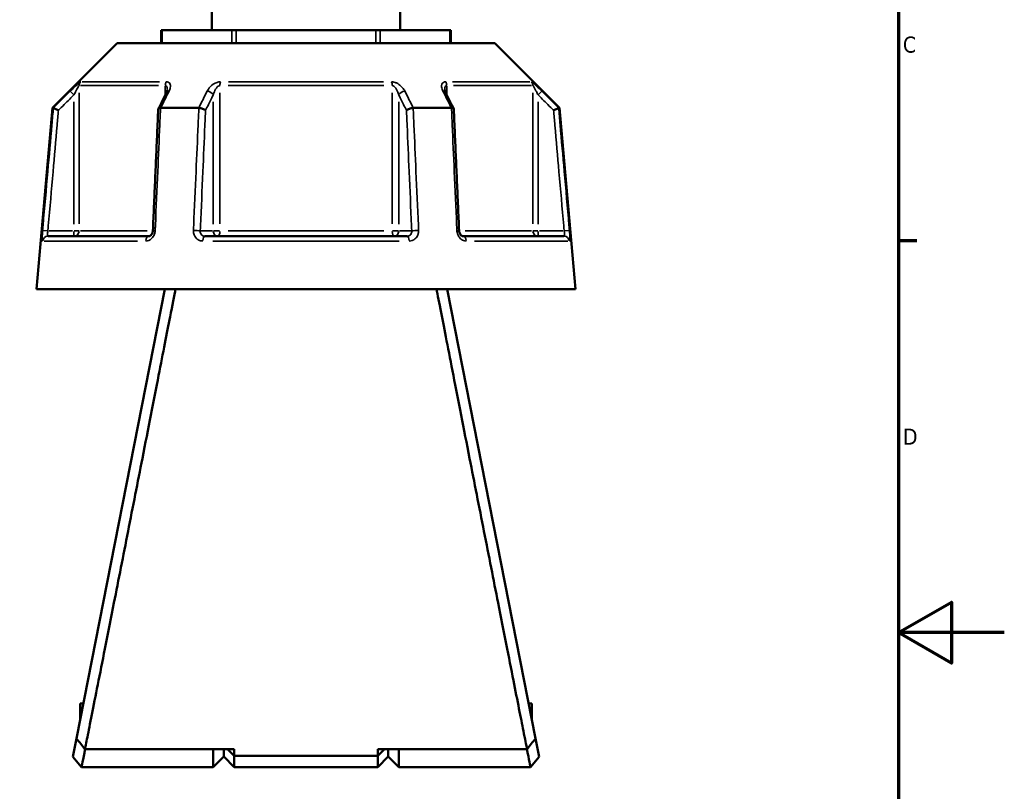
# Model space of a CAD drawing. Header units: millimetres. Extents: x 0 to 926, y 0 to 950.
# Tile 9 of 16: x 655 to 841, y 267 to 413. Entities that reach past the tile are written whole.
import ezdxf

# ---------------------------------------------------------------- set-up
doc = ezdxf.new("R2010")
doc.units = ezdxf.units.MM
for name, color, linetype, lineweight in [('Border (ANSI)', 7, 'Continuous', 70), ('Visible (ANSI)', 7, 'Continuous', 50), ('Visible Narrow (ANSI)', 7, 'Continuous', 35)]:
    doc.layers.add(name, color=color, linetype=linetype, lineweight=lineweight)
doc.styles.add('Note Text (ANSI)', font='tahoma.ttf')

# ---------------------------------------------------------------- blocks, each defined once
blk = doc.blocks.new('Borders Default Border')
at = {"layer": 'Border (ANSI)'}
blk.add_line((821, 371.25), (824.45, 371.25), dxfattribs=at)
at = {"layer": 'Border (ANSI)', "flags": 128}
for points in [[(20, 20), (20, 574), (821, 574), (821, 20), (20, 20)], [(841, 297), (821, 297), (831, 302.77), (831, 291.23), (821, 297)]]:
    blk.add_lwpolyline(points, dxfattribs=at)
at = {"layer": 'Border (ANSI)', "char_height": 3.05, "attachment_point": 7, "style": 'Note Text (ANSI)'}
for s, insert in [('C', (821.8, 406.8)), ('D', (821.81, 332.6))]:
    blk.add_mtext(s, dxfattribs=dict(at, insert=insert))

msp = doc.modelspace()

# ---------------------------------------------------------------- linework, layer by layer
at = {"layer": 'Visible (ANSI)'}
for p, q in [((690.982, 421.859), (690.982, 411.089)), ((726.682, 421.859), (726.682, 411.089)), ((681.447, 411.089), (681.581, 411.089)), ((681.447, 411.089), (681.447, 408.639)), ((681.581, 411.089), (694.774, 411.089)), ((694.774, 411.089), (695.64, 411.089)), ((695.64, 411.089), (722.025, 411.089)), ((722.025, 411.089), (722.891, 411.089)), ((722.891, 411.089), (736.084, 411.089)), ((736.084, 411.089), (736.218, 411.089)), ((736.218, 408.639), (736.218, 411.089)), ((673.083, 408.639), (660.833, 396.389)), ((673.083, 408.639), (744.581, 408.639)), ((744.581, 408.639), (756.831, 396.389)), ((660.833, 396.389), (657.832, 362.089)), ((660.833, 396.389), (661.014, 396.389)), ((681.319, 396.389), (688.527, 396.389)), ((729.138, 396.389), (736.345, 396.389)), ((756.651, 396.389), (756.831, 396.389)), ((756.831, 396.389), (759.832, 362.089)), ((660.003, 372.089), (679.135, 372.089)), ((689.7, 372.089), (727.964, 372.089)), ((738.53, 372.089), (757.662, 372.089)), ((657.832, 362.089), (759.832, 362.089)), ((682.132, 362.089), (665.397, 276.959)), ((752.268, 276.959), (735.532, 362.089)), ((666.112, 283.564), (666.112, 280.599)), ((666.695, 283.564), (666.112, 283.564)), ((751.552, 283.564), (750.969, 283.564)), ((751.552, 280.599), (751.552, 283.564)), ((665.397, 276.959), (664.718, 273.507)), ((752.946, 273.507), (752.268, 276.959)), ((695.257, 274.906), (666.996, 274.906)), ((691.257, 271.544), (691.257, 274.906)), ((693.257, 274.906), (693.257, 273.544)), ((693.257, 273.544), (693.257, 274.906)), ((693.98, 274.906), (695.257, 273.688)), ((695.257, 274.906), (695.257, 273.688)), ((750.669, 274.906), (722.407, 274.906)), ((723.685, 274.906), (722.407, 273.688)), ((722.407, 273.688), (722.407, 274.906)), ((724.407, 273.544), (724.407, 274.906)), ((724.407, 274.906), (724.407, 273.544)), ((726.407, 274.906), (726.407, 271.544)), ((666.332, 271.544), (664.718, 273.507)), ((693.257, 273.544), (691.257, 271.544)), ((693.257, 273.544), (695.257, 271.544)), ((695.257, 273.688), (695.257, 271.544)), ((722.407, 273.688), (695.257, 273.688)), ((722.407, 271.544), (722.407, 273.688)), ((724.407, 273.544), (722.407, 271.544)), ((724.407, 273.544), (726.407, 271.544)), ((752.946, 273.507), (751.332, 271.544)), ((691.257, 271.544), (666.332, 271.544)), ((722.407, 271.544), (695.257, 271.544)), ((751.332, 271.544), (726.407, 271.544))]:
    msp.add_line(p, q, dxfattribs=at)
for centre, major_axis, ratio, start_param, end_param in [((6639.914, -11147.193), (198.252, -16295.014), 0.5090017, 3.9187165, 3.9189842), ((-5143.568, -10992.865), (196.526, 16077.194), 0.5090436, 5.5058211, 5.5060925)]:
    msp.add_ellipse(centre, major_axis=major_axis, ratio=ratio, start_param=start_param, end_param=end_param, dxfattribs=at)
for points, knots in [([(682.585, 399.824), (682.585, 399.81), (682.584, 399.789), (682.578, 399.739), (682.573, 399.71), (682.557, 399.643), (682.547, 399.606), (682.521, 399.527), (682.505, 399.485), (682.469, 399.397), (682.447, 399.351), (682.424, 399.304)], [0.20265986, 0.20265986, 0.20265986, 0.20265986, 0.23121109, 0.23121109, 0.25976233, 0.25976233, 0.28831356, 0.28831356, 0.3168648, 0.3168648, 0.34541603, 0.34541603, 0.34541603, 0.34541603]), ([(735.241, 399.304), (735.217, 399.351), (735.196, 399.397), (735.159, 399.485), (735.144, 399.527), (735.118, 399.606), (735.107, 399.643), (735.092, 399.71), (735.087, 399.739), (735.08, 399.789), (735.079, 399.81), (735.079, 399.824)], [0, 0, 0, 0, 0.02855139, 0.02855139, 0.05710278, 0.05710278, 0.08565416, 0.08565416, 0.11420555, 0.11420555, 0.14275694, 0.14275694, 0.14275694, 0.14275694]), ([(661.977, 395.94), (661.975, 395.94), (661.974, 395.941), (661.854, 395.997), (661.736, 396.052), (661.515, 396.155), (661.413, 396.203), (661.237, 396.286), (661.163, 396.32), (661.058, 396.369), (661.026, 396.384), (661.016, 396.389)], [-0.15371258, -0.15371258, -0.15371258, -0.15371258, -0.15323729, -0.15323729, -0.11409168, -0.11409168, -0.07545593, -0.07545593, -0.03695789, -0.03695789, 0, 0, 0, 0]), ([(680.863, 396.166), (680.795, 394.63), (680.728, 393.095), (680.593, 390.024), (680.526, 388.488), (680.391, 385.417), (680.323, 383.882), (680.189, 380.811), (680.121, 379.275), (679.986, 376.204), (679.919, 374.669), (679.852, 373.133)], [0.585191, 0.585191, 0.585191, 0.585191, 1.0476138, 1.0476138, 1.5100365, 1.5100365, 1.9724593, 1.9724593, 2.4348821, 2.4348821, 2.8973048, 2.8973048, 2.8973048, 2.8973048]), ([(681.298, 396.389), (681.197, 396.384), (681.11, 396.369), (680.969, 396.32), (680.918, 396.286), (680.873, 396.22), (680.864, 396.194), (680.863, 396.166)], [-0.153595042, -0.153595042, -0.153595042, -0.153595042, -0.116550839, -0.116550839, -0.077962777, -0.077962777, -0.055255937, -0.055255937, -0.055255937, -0.055255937]), ([(689.821, 395.94), (689.82, 395.94), (689.82, 395.941), (689.759, 395.997), (689.68, 396.052), (689.492, 396.155), (689.384, 396.203), (689.151, 396.286), (689.026, 396.32), (688.78, 396.369), (688.662, 396.384), (688.55, 396.389)], [-0.15371258, -0.15371258, -0.15371258, -0.15371258, -0.15323743, -0.15323743, -0.11409174, -0.11409174, -0.0754562, -0.0754562, -0.03695796, -0.03695796, 0, 0, 0, 0]), ([(729.114, 396.389), (729.003, 396.384), (728.884, 396.369), (728.638, 396.32), (728.514, 396.286), (728.28, 396.203), (728.172, 396.155), (727.984, 396.052), (727.905, 395.997), (727.845, 395.941), (727.844, 395.94), (727.843, 395.94)], [-0.15359506, -0.15359506, -0.15359506, -0.15359506, -0.11655085, -0.11655085, -0.07796276, -0.07796276, -0.03923705, -0.03923705, 0, 0, 0.00047625, 0.00047625, 0.00047625, 0.00047625]), ([(736.802, 396.166), (736.801, 396.194), (736.792, 396.22), (736.746, 396.286), (736.695, 396.32), (736.554, 396.369), (736.467, 396.384), (736.366, 396.389)], [-0.098110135, -0.098110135, -0.098110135, -0.098110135, -0.075456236, -0.075456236, -0.036957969, -0.036957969, 0, 0, 0, 0]), ([(737.813, 373.133), (737.746, 374.669), (737.678, 376.204), (737.543, 379.275), (737.476, 380.811), (737.341, 383.882), (737.274, 385.417), (737.139, 388.488), (737.072, 390.024), (736.937, 393.095), (736.869, 394.63), (736.802, 396.166)], [1.2046153, 1.2046153, 1.2046153, 1.2046153, 1.6670381, 1.6670381, 2.1294609, 2.1294609, 2.5918836, 2.5918836, 3.0543064, 3.0543064, 3.5167292, 3.5167292, 3.5167292, 3.5167292]), ([(755.688, 395.94), (755.689, 395.94), (755.691, 395.941), (755.811, 395.997), (755.929, 396.052), (756.149, 396.155), (756.251, 396.203), (756.428, 396.286), (756.501, 396.32), (756.606, 396.369), (756.638, 396.384), (756.649, 396.389)], [-0.0004764, -0.0004764, -0.0004764, -0.0004764, 0, 0, 0.03923697, 0.03923697, 0.07796289, 0.07796289, 0.11655078, 0.11655078, 0.15359492, 0.15359492, 0.15359492, 0.15359492]), ([(679.852, 373.133), (679.847, 373.034), (679.832, 372.934), (679.783, 372.743), (679.749, 372.652), (679.668, 372.487), (679.62, 372.414), (679.519, 372.289), (679.465, 372.238), (679.358, 372.158), (679.306, 372.13), (679.211, 372.095), (679.17, 372.089), (679.135, 372.089)], [0, 0, 0, 0, 0.05067005, 0.05067005, 0.10084685, 0.10084685, 0.1507669, 0.1507669, 0.20138762, 0.20138762, 0.25586434, 0.25586434, 0.31481094, 0.31481094, 0.31481094, 0.31481094]), ([(738.53, 372.089), (738.492, 372.089), (738.448, 372.096), (738.34, 372.139), (738.277, 372.175), (738.158, 372.277), (738.102, 372.338), (738.002, 372.479), (737.957, 372.559), (737.885, 372.733), (737.856, 372.827), (737.824, 372.993), (737.816, 373.063), (737.813, 373.133)], [0, 0, 0, 0, 0.06296271, 0.06296271, 0.12592542, 0.12592542, 0.17893056, 0.17893056, 0.22915943, 0.22915943, 0.27910739, 0.27910739, 0.31481354, 0.31481354, 0.31481354, 0.31481354]), ([(666.996, 274.906), (667.132, 275.595), (667.314, 276.513), (668.031, 280.128), (668.728, 283.652), (670.422, 292.219), (671.414, 297.238), (673.337, 306.99), (674.238, 311.568), (675.148, 316.195), (676.058, 320.822), (676.976, 325.496), (678.413, 332.821), (678.953, 335.574), (679.986, 340.847), (680.479, 343.366), (681.786, 350.05), (682.522, 353.819), (683.54, 359.032), (683.889, 360.821), (684.136, 362.089)], [0.2632913, 0.2632913, 0.2632913, 0.2632913, 0.4409316, 0.4409316, 0.8305694, 0.8305694, 1.2148456, 1.2148456, 1.5205589, 1.5205589, 1.5205589, 1.8262723, 1.8262723, 2.0176398, 2.0176398, 2.2090074, 2.2090074, 2.5609338, 2.5609338, 2.8267036, 2.8267036, 2.8267036, 2.8267036]), ([(733.529, 362.089), (733.745, 360.979), (734.039, 359.472), (735.004, 354.525), (735.798, 350.46), (737.646, 341.011), (738.698, 335.64), (740.688, 325.496), (741.606, 320.822), (742.516, 316.195), (743.426, 311.568), (744.328, 306.99), (745.715, 299.954), (746.231, 297.34), (747.205, 292.409), (747.663, 290.092), (748.856, 284.059), (749.501, 280.799), (750.273, 276.903), (750.504, 275.738), (750.669, 274.906)], [-2.8267036, -2.8267036, -2.8267036, -2.8267036, -2.5942059, -2.5942059, -2.2090074, -2.2090074, -1.8262723, -1.8262723, -1.5205589, -1.5205589, -1.5205589, -1.2148456, -1.2148456, -1.0227075, -1.0227075, -0.8305694, -0.8305694, -0.4777184, -0.4777184, -0.2632913, -0.2632913, -0.2632913, -0.2632913]), ([(666.996, 274.906), (666.729, 275.248), (666.462, 275.59), (665.93, 276.274), (665.663, 276.617), (665.397, 276.959)], [-0.26029679, -0.26029679, -0.26029679, -0.26029679, -0.13020283, -0.13020283, 0, 0, 0, 0]), ([(752.268, 276.959), (752.002, 276.617), (751.735, 276.274), (751.202, 275.59), (750.936, 275.248), (750.669, 274.906)], [-0.26029608, -0.26029608, -0.26029608, -0.26029608, -0.13009062, -0.13009062, 0, 0, 0, 0]), ([(666.332, 271.545), (666.333, 271.546), (666.373, 271.74), (666.545, 272.577), (666.695, 273.307), (666.928, 274.454), (666.973, 274.675), (667.02, 274.906)], [-3.14159265, -3.14159265, -3.14159265, -3.14159265, -2.73865505, -2.73865505, -2.25193377, -2.25193377, -2.1421763, -2.1421763, -2.1421763, -2.1421763]), ([(750.645, 274.906), (750.692, 274.675), (750.737, 274.454), (750.969, 273.307), (751.119, 272.577), (751.292, 271.74), (751.332, 271.546), (751.332, 271.545)], [2.1421763, 2.1421763, 2.1421763, 2.1421763, 2.25193377, 2.25193377, 2.73865505, 2.73865505, 3.14159265, 3.14159265, 3.14159265, 3.14159265])]:
    msp.add_open_spline(points, degree=3, knots=knots, dxfattribs=at)
for points in [[(661.014, 396.389), (661.015, 396.389), (661.015, 396.389), (661.016, 396.389)], [(681.298, 396.389), (681.305, 396.389), (681.312, 396.389), (681.319, 396.389)], [(688.527, 396.389), (688.535, 396.389), (688.542, 396.389), (688.55, 396.389)], [(729.114, 396.389), (729.122, 396.389), (729.13, 396.389), (729.138, 396.389)], [(736.345, 396.389), (736.352, 396.389), (736.359, 396.389), (736.366, 396.389)], [(756.649, 396.389), (756.649, 396.389), (756.65, 396.389), (756.651, 396.389)]]:
    msp.add_open_spline(points, degree=3, dxfattribs=at)
at = {"layer": 'Visible Narrow (ANSI)'}
for p, q in [((681.581, 408.762), (681.581, 410.967)), ((694.774, 410.967), (694.774, 408.762)), ((695.64, 408.762), (695.64, 410.967)), ((722.025, 410.967), (722.025, 408.762)), ((722.891, 408.762), (722.891, 410.967)), ((736.084, 410.967), (736.084, 408.762)), ((666.444, 401.331), (681.09, 401.331)), ((694.187, 401.331), (723.477, 401.331)), ((736.575, 401.331), (751.22, 401.331)), ((664.205, 399.557), (664.851, 398.908)), ((665.894, 374.466), (665.894, 399.248)), ((680.901, 400.624), (666.156, 400.624)), ((682.2, 400.536), (682.2, 398.946)), ((692.527, 374.466), (692.527, 399.248)), ((723.577, 400.624), (694.088, 400.624)), ((725.138, 399.248), (725.138, 374.466)), ((735.465, 398.946), (735.465, 400.536)), ((751.508, 400.624), (736.764, 400.624)), ((751.77, 399.248), (751.77, 374.466)), ((752.814, 398.908), (753.459, 399.557)), ((664.904, 397.567), (664.904, 374.378)), ((691.285, 397.567), (691.285, 374.378)), ((726.38, 374.378), (726.38, 397.567)), ((752.761, 374.378), (752.761, 397.567)), ((659.896, 373.096), (658.986, 373.176)), ((664.657, 373.089), (660.217, 373.089)), ((664.904, 373.011), (664.904, 372.093)), ((665.882, 373.089), (664.975, 373.089)), ((666.129, 373.089), (678.738, 373.089)), ((691.161, 373.089), (688.941, 373.089)), ((692.46, 373.089), (691.323, 373.089)), ((694.088, 373.089), (723.577, 373.089)), ((726.342, 373.089), (725.205, 373.089)), ((728.723, 373.089), (726.503, 373.089)), ((738.927, 373.089), (751.535, 373.089)), ((752.689, 373.089), (751.783, 373.089)), ((752.761, 372.093), (752.761, 373.011)), ((757.448, 373.089), (753.007, 373.089)), ((758.678, 373.176), (757.768, 373.096)), ((676.96, 371.177), (659.303, 371.177)), ((726.489, 371.177), (691.175, 371.177)), ((758.362, 371.177), (740.705, 371.177))]:
    msp.add_line(p, q, dxfattribs=at)
for centre, major_axis, ratio, start_param, end_param in [((666.885, 400.624), (0, -1), 0.9904959, 3.9662607, 4.6731191), ((682.814, 400.624), (0, 1), 0.6143631, 0.8246681, 1.5315264), ((692.903, 400.624), (0, -1), 0.3761328, 3.9662607, 4.6731191), ((724.762, 400.624), (0, 1), 0.3761328, 4.7516589, 5.4585172), ((734.851, 400.624), (0, -1), 0.6143631, 1.6100662, 2.3169246), ((750.78, 400.624), (0, 1), 0.9904959, 4.7516589, 5.4585172), ((683.317, 398.855), (-0.894, 0.449), 0.6136988, 5.5048942, 6.2422226), ((690.419, 398.855), (-0.894, 0.449), 0.6136988, 3.9026286, 5.2571626), ((727.246, 398.855), (-0.894, -0.449), 0.6136988, 4.1676154, 5.5221494), ((734.347, 398.855), (0.894, 0.449), 0.6136988, 0.0409627, 0.7782911), ((664.904, 373.089), (0, -1), 0.9904959, 0.0785398, 1.4922565), ((680.851, 373.089), (-0.999, 0.044), 0.0757423, 5.369153, 6.2350783), ((687.952, 373.089), (0.999, -0.044), 0.0757423, 0.5996329, 1.9382948), ((692.151, 373.089), (0, -1), 0.8660254, 4.7909288, 6.2046455), ((692.151, 373.089), (0, -1), 0.3761328, 0.0785398, 1.4922565), ((725.514, 373.089), (0, -1), 0.3761328, 4.7909288, 6.2046455), ((725.514, 373.089), (0, -1), 0.8660254, 0.0785398, 1.4922565), ((729.713, 373.089), (0.999, 0.044), 0.0757423, 1.2032978, 2.5419597), ((736.814, 373.089), (0.999, 0.044), 0.0757423, 0.048107, 0.9140323), ((752.761, 373.089), (0, -1), 0.9904959, 4.7909288, 6.2046455), ((660.003, 371.089), (0, 1), 0.992287, 0.0741765, 1.4093534), ((679.135, 371.089), (0, 1), 0.6034974, 0.0741765, 1.4093534), ((689.7, 371.089), (0, 1), 0.3887896, 0.0741765, 1.4093534), ((727.964, 371.089), (0, 1), 0.3887896, 4.8738319, 6.2090088), ((738.53, 371.089), (0, 1), 0.6034974, 4.8738319, 6.2090088), ((757.662, 371.089), (0, 1), 0.992287, 4.8738319, 6.2090088)]:
    msp.add_ellipse(centre, major_axis=major_axis, ratio=ratio, start_param=start_param, end_param=end_param, dxfattribs=at)
for points, knots in [([(666.184, 401.331), (666.152, 401.331), (666.079, 401.288), (665.748, 401.038), (665.392, 400.714), (664.758, 400.112), (664.477, 399.838), (664.2, 399.562)], [-0.34541645, -0.34541645, -0.34541645, -0.34541645, -0.27620858, -0.27620858, -0.11734182, -0.11734182, 0, 0, 0, 0]), ([(682.908, 399.562), (683.019, 399.783), (683.099, 400.003), (683.174, 400.385), (683.182, 400.552), (683.141, 400.806), (683.109, 400.902), (683.006, 401.079), (682.931, 401.159), (682.76, 401.263), (682.674, 401.296), (682.514, 401.326), (682.449, 401.331), (682.38, 401.331)], [-0.34541603, -0.34541603, -0.34541603, -0.34541603, -0.25141662, -0.25141662, -0.17445287, -0.17445287, -0.12288915, -0.12288915, -0.06721438, -0.06721438, -0.02585168, -0.02585168, 0, 0, 0, 0]), ([(692.637, 401.331), (692.435, 401.331), (692.221, 401.294), (691.489, 401.059), (691.035, 400.725), (690.453, 400.112), (690.263, 399.838), (690.124, 399.562)], [-0.34541684, -0.34541684, -0.34541684, -0.34541684, -0.28109054, -0.28109054, -0.11734182, -0.11734182, 0, 0, 0, 0]), ([(727.541, 399.562), (727.43, 399.783), (727.285, 400.003), (726.961, 400.386), (726.793, 400.552), (726.474, 400.806), (726.336, 400.902), (726.028, 401.079), (725.856, 401.159), (725.546, 401.263), (725.41, 401.296), (725.192, 401.326), (725.109, 401.331), (725.027, 401.331)], [-0.345416, -0.345416, -0.345416, -0.345416, -0.25131567, -0.25131567, -0.17440412, -0.17440412, -0.12292214, -0.12292214, -0.06721438, -0.06721438, -0.02585168, -0.02585168, 0, 0, 0, 0]), ([(735.285, 401.331), (735.118, 401.331), (734.971, 401.296), (734.552, 401.066), (734.463, 400.729), (734.528, 400.112), (734.618, 399.838), (734.756, 399.562)], [-0.34541683, -0.34541683, -0.34541683, -0.34541683, -0.28278882, -0.28278882, -0.11734182, -0.11734182, 0, 0, 0, 0]), ([(753.465, 399.562), (753.241, 399.785), (753.016, 400.006), (752.617, 400.389), (752.441, 400.554), (752.165, 400.807), (752.059, 400.902), (751.855, 401.079), (751.757, 401.159), (751.618, 401.263), (751.569, 401.296), (751.51, 401.326), (751.492, 401.331), (751.48, 401.331)], [-0.34541583, -0.34541583, -0.34541583, -0.34541583, -0.25081718, -0.25081718, -0.17415567, -0.17415567, -0.12305037, -0.12305037, -0.06721438, -0.06721438, -0.02585168, -0.02585168, 0, 0, 0, 0]), ([(664.2, 399.562), (663.939, 399.302), (663.678, 399.043), (663.417, 398.783), (662.616, 397.985), (661.815, 397.187), (661.014, 396.389)], [-0.97913562, -0.97913562, -0.97913562, -0.97913562, -0.86870447, -0.86870447, -0.86870447, -0.52954924, -0.52954924, -0.52954924, -0.52954924]), ([(661.977, 395.94), (662.691, 396.652), (663.406, 397.364), (664.121, 398.076), (664.382, 398.335), (664.643, 398.595), (664.904, 398.855)], [0.56601548, 0.56601548, 0.56601548, 0.56601548, 0.86870447, 0.86870447, 0.86870447, 0.97913562, 0.97913562, 0.97913562, 0.97913562]), ([(664.904, 398.855), (665.042, 399.131), (665.183, 399.405), (665.5, 400.007), (665.677, 400.331), (665.842, 400.581), (665.878, 400.624), (665.894, 400.624)], [0, 0, 0, 0, 0.11734182, 0.11734182, 0.27620858, 0.27620858, 0.34541645, 0.34541645, 0.34541645, 0.34541645]), ([(681.319, 396.389), (681.719, 397.187), (682.118, 397.985), (682.518, 398.783), (682.648, 399.042), (682.778, 399.302), (682.908, 399.562)], [-1.97914638, -1.97914638, -1.97914638, -1.97914638, -1.64002566, -1.64002566, -1.64002566, -1.52956, -1.52956, -1.52956, -1.52956]), ([(682.2, 400.624), (682.234, 400.624), (682.266, 400.618), (682.344, 400.589), (682.386, 400.556), (682.47, 400.452), (682.507, 400.372), (682.556, 400.195), (682.571, 400.099), (682.583, 399.941), (682.585, 399.883), (682.585, 399.824)], [0, 0, 0, 0, 0.02585168, 0.02585168, 0.06721438, 0.06721438, 0.12288915, 0.12288915, 0.17445287, 0.17445287, 0.20265986, 0.20265986, 0.20265986, 0.20265986]), ([(690.124, 399.562), (689.993, 399.302), (689.862, 399.043), (689.731, 398.783), (689.33, 397.985), (688.928, 397.187), (688.527, 396.389)], [-2.9717419, -2.9717419, -2.9717419, -2.9717419, -2.86130766, -2.86130766, -2.86130766, -2.52215552, -2.52215552, -2.52215552, -2.52215552]), ([(689.821, 395.94), (690.179, 396.652), (690.536, 397.364), (690.893, 398.076), (691.024, 398.335), (691.154, 398.595), (691.285, 398.855)], [2.55862177, 2.55862177, 2.55862177, 2.55862177, 2.86130766, 2.86130766, 2.86130766, 2.9717419, 2.9717419, 2.9717419, 2.9717419]), ([(691.285, 398.855), (691.354, 399.131), (691.449, 399.405), (691.737, 400.018), (691.961, 400.352), (692.322, 400.587), (692.428, 400.624), (692.527, 400.624)], [0, 0, 0, 0, 0.11734182, 0.11734182, 0.28109054, 0.28109054, 0.34541684, 0.34541684, 0.34541684, 0.34541684]), ([(725.138, 400.624), (725.178, 400.624), (725.219, 400.618), (725.326, 400.589), (725.393, 400.556), (725.546, 400.452), (725.631, 400.372), (725.783, 400.195), (725.851, 400.099), (726.009, 399.845), (726.092, 399.679), (726.252, 399.296), (726.324, 399.076), (726.38, 398.855)], [0, 0, 0, 0, 0.02585168, 0.02585168, 0.06721438, 0.06721438, 0.12292214, 0.12292214, 0.17440412, 0.17440412, 0.25131567, 0.25131567, 0.345416, 0.345416, 0.345416, 0.345416]), ([(726.38, 398.855), (726.51, 398.595), (726.641, 398.335), (726.771, 398.076), (727.129, 397.364), (727.486, 396.652), (727.843, 395.94)], [1.52956, 1.52956, 1.52956, 1.52956, 1.63999425, 1.63999425, 1.63999425, 1.94268014, 1.94268014, 1.94268014, 1.94268014]), ([(729.138, 396.389), (728.736, 397.187), (728.335, 397.985), (727.933, 398.783), (727.803, 399.043), (727.672, 399.302), (727.541, 399.562)], [-1.97914638, -1.97914638, -1.97914638, -1.97914638, -1.63999425, -1.63999425, -1.63999425, -1.52956, -1.52956, -1.52956, -1.52956]), ([(734.756, 399.562), (734.886, 399.302), (735.016, 399.043), (735.146, 398.783), (735.546, 397.985), (735.946, 397.187), (736.345, 396.389)], [-3.24885411, -3.24885411, -3.24885411, -3.24885411, -3.13846006, -3.13846006, -3.13846006, -2.79926773, -2.79926773, -2.79926773, -2.79926773]), ([(735.079, 399.825), (735.079, 400.121), (735.129, 400.385), (735.311, 400.589), (735.383, 400.624), (735.465, 400.624)], [0.14275694, 0.14275694, 0.14275694, 0.14275694, 0.28278882, 0.28278882, 0.34541683, 0.34541683, 0.34541683, 0.34541683]), ([(751.77, 400.624), (751.776, 400.624), (751.785, 400.618), (751.814, 400.589), (751.839, 400.556), (751.908, 400.452), (751.956, 400.372), (752.059, 400.195), (752.112, 400.1), (752.249, 399.847), (752.337, 399.682), (752.536, 399.298), (752.649, 399.077), (752.761, 398.855)], [0, 0, 0, 0, 0.02585168, 0.02585168, 0.06721438, 0.06721438, 0.12305037, 0.12305037, 0.17415567, 0.17415567, 0.25081718, 0.25081718, 0.34541583, 0.34541583, 0.34541583, 0.34541583]), ([(752.761, 398.855), (753.021, 398.595), (753.282, 398.336), (753.543, 398.076), (754.258, 397.364), (754.973, 396.652), (755.688, 395.94)], [1.52956, 1.52956, 1.52956, 1.52956, 1.63991954, 1.63991954, 1.63991954, 1.94268014, 1.94268014, 1.94268014, 1.94268014]), ([(756.651, 396.389), (755.85, 397.187), (755.048, 397.985), (754.247, 398.783), (753.986, 399.043), (753.726, 399.302), (753.465, 399.562)], [-1.97914638, -1.97914638, -1.97914638, -1.97914638, -1.63991954, -1.63991954, -1.63991954, -1.52956, -1.52956, -1.52956, -1.52956]), ([(661.016, 396.389), (660.923, 395.328), (660.83, 394.267), (660.478, 390.261), (660.219, 387.317), (659.961, 384.373), (659.661, 380.96), (659.361, 377.548), (659.034, 373.816), (659.006, 373.496), (658.977, 373.177)], [-3.5347812, -3.5347812, -3.5347812, -3.5347812, -3.2152251, -3.2152251, -2.32853, -2.32853, -2.32853, -1.300862, -1.300862, -1.2046153, -1.2046153, -1.2046153, -1.2046153]), ([(659.97, 373.089), (659.998, 373.409), (660.026, 373.729), (660.354, 377.461), (660.654, 380.873), (660.953, 384.285), (661.212, 387.23), (661.47, 390.174), (661.811, 394.059), (661.894, 394.999), (661.977, 395.94)], [1.2046153, 1.2046153, 1.2046153, 1.2046153, 1.300862, 1.300862, 2.32853, 2.32853, 2.32853, 3.2152251, 3.2152251, 3.4984336, 3.4984336, 3.4984336, 3.4984336]), ([(680.282, 373.177), (680.296, 373.496), (680.31, 373.816), (680.473, 377.548), (680.623, 380.96), (680.772, 384.373), (680.901, 387.317), (681.03, 390.261), (681.205, 394.267), (681.252, 395.328), (681.298, 396.389)], [-2.8973048, -2.8973048, -2.8973048, -2.8973048, -2.8010582, -2.8010582, -1.7733902, -1.7733902, -1.7733902, -0.8866951, -0.8866951, -0.5671389, -0.5671389, -0.5671389, -0.5671389]), ([(688.55, 396.389), (688.503, 395.328), (688.457, 394.267), (688.28, 390.261), (688.15, 387.317), (688.021, 384.373), (687.87, 380.96), (687.72, 377.548), (687.556, 373.816), (687.542, 373.496), (687.528, 373.177)], [-3.5347812, -3.5347812, -3.5347812, -3.5347812, -3.2152251, -3.2152251, -2.32853, -2.32853, -2.32853, -1.300862, -1.300862, -1.2046153, -1.2046153, -1.2046153, -1.2046153]), ([(688.818, 373.089), (688.832, 373.409), (688.846, 373.729), (689.01, 377.461), (689.16, 380.873), (689.309, 384.285), (689.439, 387.23), (689.568, 390.174), (689.739, 394.059), (689.78, 394.999), (689.821, 395.94)], [1.2046153, 1.2046153, 1.2046153, 1.2046153, 1.300862, 1.300862, 2.32853, 2.32853, 2.32853, 3.2152251, 3.2152251, 3.4984336, 3.4984336, 3.4984336, 3.4984336]), ([(727.843, 395.94), (727.885, 394.999), (727.926, 394.059), (728.097, 390.174), (728.226, 387.23), (728.355, 384.285), (728.505, 380.873), (728.655, 377.461), (728.819, 373.729), (728.833, 373.409), (728.847, 373.089)], [0.6034865, 0.6034865, 0.6034865, 0.6034865, 0.8866951, 0.8866951, 1.7733902, 1.7733902, 1.7733902, 2.8010582, 2.8010582, 2.8973048, 2.8973048, 2.8973048, 2.8973048]), ([(730.137, 373.177), (730.123, 373.496), (730.109, 373.816), (729.944, 377.548), (729.794, 380.96), (729.644, 384.373), (729.514, 387.317), (729.384, 390.261), (729.208, 394.267), (729.161, 395.328), (729.114, 396.389)], [-2.8973048, -2.8973048, -2.8973048, -2.8973048, -2.8010582, -2.8010582, -1.7733902, -1.7733902, -1.7733902, -0.8866951, -0.8866951, -0.5671389, -0.5671389, -0.5671389, -0.5671389]), ([(736.366, 396.389), (736.413, 395.328), (736.459, 394.267), (736.635, 390.261), (736.764, 387.317), (736.892, 384.373), (737.042, 380.96), (737.191, 377.548), (737.355, 373.816), (737.369, 373.496), (737.383, 373.177)], [-3.5347812, -3.5347812, -3.5347812, -3.5347812, -3.215225, -3.215225, -2.3285299, -2.3285299, -2.3285299, -1.3008619, -1.3008619, -1.2046153, -1.2046153, -1.2046153, -1.2046153]), ([(755.688, 395.94), (755.771, 394.999), (755.853, 394.059), (756.194, 390.174), (756.453, 387.23), (756.711, 384.285), (757.011, 380.873), (757.311, 377.461), (757.638, 373.729), (757.666, 373.409), (757.694, 373.089)], [0.6034865, 0.6034865, 0.6034865, 0.6034865, 0.8866951, 0.8866951, 1.7733902, 1.7733902, 1.7733902, 2.8010583, 2.8010583, 2.8973048, 2.8973048, 2.8973048, 2.8973048]), ([(758.687, 373.177), (758.659, 373.496), (758.631, 373.816), (758.303, 377.548), (758.004, 380.96), (757.704, 384.373), (757.445, 387.317), (757.187, 390.261), (756.835, 394.267), (756.742, 395.328), (756.649, 396.389)], [-2.8973048, -2.8973048, -2.8973048, -2.8973048, -2.8010583, -2.8010583, -1.7733902, -1.7733902, -1.7733902, -0.8866951, -0.8866951, -0.5671389, -0.5671389, -0.5671389, -0.5671389]), ([(658.977, 373.177), (658.936, 372.706), (658.909, 372.235), (658.905, 371.606), (658.918, 371.4), (658.963, 371.213), (658.986, 371.177), (659.015, 371.177)], [-0.31481287, -0.31481287, -0.31481287, -0.31481287, -0.1729885, -0.1729885, -0.06653404, -0.06653404, 0, 0, 0, 0]), ([(660.003, 372.089), (659.976, 372.089), (659.953, 372.108), (659.909, 372.201), (659.897, 372.304), (659.901, 372.619), (659.929, 372.854), (659.97, 373.089)], [0, 0, 0, 0, 0.06653404, 0.06653404, 0.1729885, 0.1729885, 0.31481287, 0.31481287, 0.31481287, 0.31481287]), ([(678.534, 371.177), (678.882, 371.177), (679.24, 371.316), (679.728, 371.736), (679.894, 371.948), (680.115, 372.372), (680.187, 372.574), (680.259, 372.912), (680.276, 373.044), (680.282, 373.177)], [-0.31481094, -0.31481094, -0.31481094, -0.31481094, -0.18655676, -0.18655676, -0.10364264, -0.10364264, -0.03986256, -0.03986256, 0, 0, 0, 0]), ([(687.528, 373.177), (687.515, 372.888), (687.561, 372.598), (687.781, 372.03), (687.974, 371.76), (688.41, 371.408), (688.629, 371.297), (689.009, 371.196), (689.161, 371.177), (689.313, 371.177)], [-0.31481397, -0.31481397, -0.31481397, -0.31481397, -0.2278058, -0.2278058, -0.12655878, -0.12655878, -0.04867645, -0.04867645, 0, 0, 0, 0]), ([(689.7, 372.089), (689.621, 372.089), (689.542, 372.099), (689.346, 372.15), (689.235, 372.205), (689.017, 372.381), (688.923, 372.516), (688.823, 372.8), (688.805, 372.945), (688.818, 373.089)], [0, 0, 0, 0, 0.04867645, 0.04867645, 0.12655878, 0.12655878, 0.2278058, 0.2278058, 0.31481397, 0.31481397, 0.31481397, 0.31481397]), ([(728.847, 373.089), (728.852, 373.023), (728.852, 372.957), (728.835, 372.788), (728.808, 372.688), (728.711, 372.475), (728.631, 372.37), (728.376, 372.16), (728.175, 372.089), (727.964, 372.089)], [0, 0, 0, 0, 0.03982627, 0.03982627, 0.1035483, 0.1035483, 0.18638694, 0.18638694, 0.31481104, 0.31481104, 0.31481104, 0.31481104]), ([(728.351, 371.177), (728.754, 371.177), (729.148, 371.317), (729.657, 371.737), (729.822, 371.949), (730.027, 372.373), (730.088, 372.574), (730.136, 372.912), (730.143, 373.044), (730.137, 373.177)], [-0.31481104, -0.31481104, -0.31481104, -0.31481104, -0.18638694, -0.18638694, -0.1035483, -0.1035483, -0.03982627, -0.03982627, 0, 0, 0, 0]), ([(737.383, 373.177), (737.387, 373.07), (737.399, 372.964), (737.492, 372.447), (737.677, 372.055), (738.138, 371.532), (738.382, 371.361), (738.801, 371.207), (738.967, 371.177), (739.131, 371.177)], [-0.31481354, -0.31481354, -0.31481354, -0.31481354, -0.28284699, -0.28284699, -0.15713721, -0.15713721, -0.06043739, -0.06043739, 0, 0, 0, 0]), ([(757.694, 373.089), (757.706, 373.024), (757.716, 372.958), (757.74, 372.79), (757.751, 372.69), (757.767, 372.479), (757.769, 372.373), (757.752, 372.184), (757.727, 372.116), (757.68, 372.092), (757.671, 372.089), (757.662, 372.089)], [0, 0, 0, 0, 0.03957477, 0.03957477, 0.1028944, 0.1028944, 0.18520991, 0.18520991, 0.29222008, 0.29222008, 0.31481112, 0.31481112, 0.31481112, 0.31481112]), ([(758.65, 371.177), (758.66, 371.177), (758.669, 371.181), (758.717, 371.229), (758.743, 371.365), (758.761, 371.744), (758.759, 371.955), (758.744, 372.378), (758.733, 372.578), (758.709, 372.914), (758.699, 373.045), (758.687, 373.177)], [-0.31481112, -0.31481112, -0.31481112, -0.31481112, -0.29222008, -0.29222008, -0.18520991, -0.18520991, -0.1028944, -0.1028944, -0.03957477, -0.03957477, 0, 0, 0, 0])]:
    msp.add_open_spline(points, degree=3, knots=knots, dxfattribs=at)

# ---------------------------------------------------------------- block references
msp.add_blockref('Borders Default Border', (0, 0))

doc.saveas('drawing.dxf')
